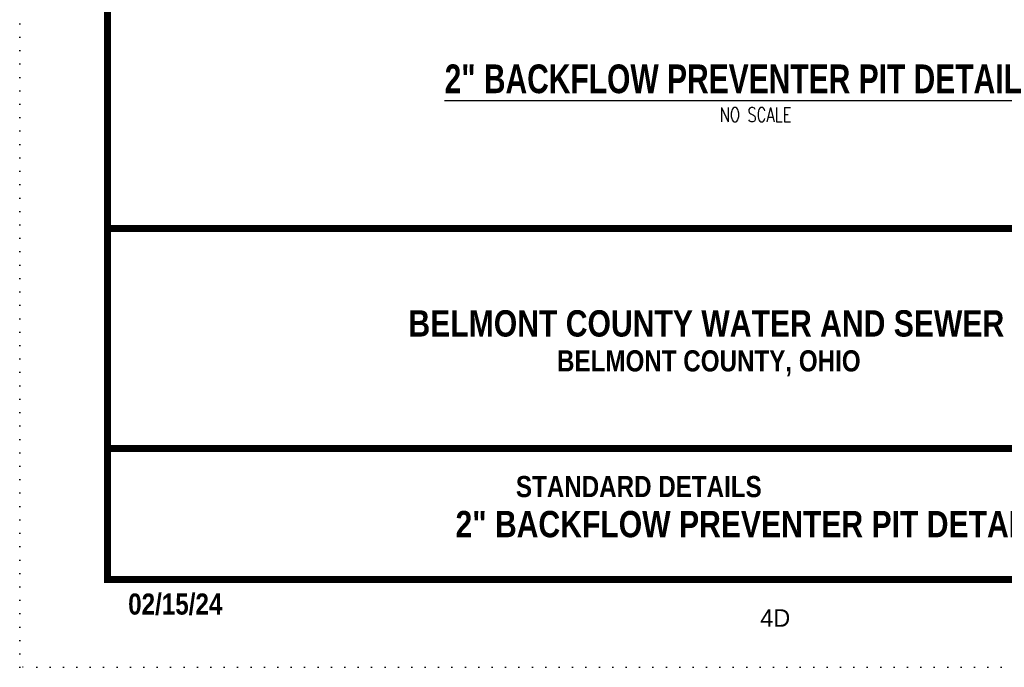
# Model space of a CAD drawing. Extents: x -404 to -170, y -388 to -86.
# Tile 1 of 195: x -404 to -249, y -388 to -287. Entities that reach past the tile are written whole.
import ezdxf
from ezdxf.enums import TextEntityAlignment as Align

# ---------------------------------------------------------------- set-up
doc = ezdxf.new("R2010")
doc.units = 0
doc.header["$LTSCALE"] = 8
doc.header["$MEASUREMENT"] = 0
doc.linetypes.add('DOT2', pattern=[0.125, 0, -0.125])
doc.layers.get('DEFPOINTS').update_dxf_attribs({"linetype": 'CONTINUOUS'})
for name, color, linetype in [('BORDER', 252, 'CONTINUOUS'), ('TEXT', 7, 'CONTINUOUS'), ('VCV_DIMENSIONS_NOTES', 7, 'CONTINUOUS')]:
    doc.layers.add(name, color=color, linetype=linetype)
doc.styles.add('GENERATED_STYLE_1', font='arialbd.ttf')
doc.styles.add('ROMANS-1', font='ROMANS.shx', dxfattribs={"width": 0.8, "height": 2.25})
doc.styles.add('TECHNICAL', font='techb___.ttf')

msp = doc.modelspace()

# ---------------------------------------------------------------- linework, layer by layer
at = {"layer": 'BORDER', "color": 7, "const_width": 1.09959}
msp.add_lwpolyline([(-390.01873, -374.67797), (-390.01873, -99.78092), (-183.84595, -99.78092), (-183.84595, -374.67797)], close=True, dxfattribs=at)
for points in [[(-390.01873, -319.69892), (-183.84595, -319.69892)], [(-390.01873, -354.15089), (-183.84595, -354.15089)]]:
    msp.add_lwpolyline(points, dxfattribs=at)
at = {"layer": 'DEFPOINTS', "color": 3, "linetype": 'DOT2', "ltscale": 2}
msp.add_lwpolyline([(-403.76358, -388.42282), (-403.76358, -86.03607), (-170.10109, -86.03607), (-170.10109, -388.42282)], close=True, dxfattribs=at)
at = {"layer": 'VCV_DIMENSIONS_NOTES', "color": 0}
msp.add_line((-337.16395, -299.62881), (-237.43459, -299.62881), dxfattribs=at)

# ---------------------------------------------------------------- texts
at = {"layer": 'BORDER', "style": 'TECHNICAL'}
msp.add_text('9/25/17', height=0.1, rotation=270, dxfattribs=at).set_placement((-389.95951, -374.73217))
msp.add_text('9/25/17', height=0.1, dxfattribs=at).set_placement((-389.96453, -374.61875))
at = {"layer": 'TEXT', "color": 7, "style": 'TECHNICAL'}
for s, p in [('BELMONT COUNTY WATER AND SEWER DISTRICT', (-226.35244, -334.56082)), ('2" BACKFLOW PREVENTER PIT DETAIL ', (-243.21613, -365.99446))]:
    msp.add_text(s, height=4.1234557, dxfattribs=at).set_placement(p, align=Align.MIDDLE_RIGHT)
for s, p in [('BELMONT COUNTY, OHIO', (-319.53873, -342.08127)), ('STANDARD DETAILS', (-325.98128, -361.76826)), ('02/15/24', (-386.75545, -380.17007))]:
    msp.add_text(s, height=3.309633, dxfattribs=at).set_placement(p)
at = {"layer": 'TEXT', "color": 7}
msp.add_text('4D', height=2.74897, dxfattribs=at).set_placement((-287.68015, -382.07265))
at = {"layer": 'VCV_DIMENSIONS_NOTES', "color": 0, "style": 'GENERATED_STYLE_1', "width": 0.8}
msp.add_text('2" BACKFLOW PREVENTER PIT DETAIL', height=4.5, rotation=360, dxfattribs=at).set_placement((-337.16395, -298.50381))
at = {"layer": 'VCV_DIMENSIONS_NOTES', "insert": (-294.02818, -300.75731), "char_height": 2.25, "width": 36.8963945, "attachment_point": 1, "rotation": 360, "style": 'ROMANS-1'}
msp.add_mtext('\\A1;{\\W0.75;NO SCALE}', dxfattribs=at)

doc.saveas('drawing.dxf')
